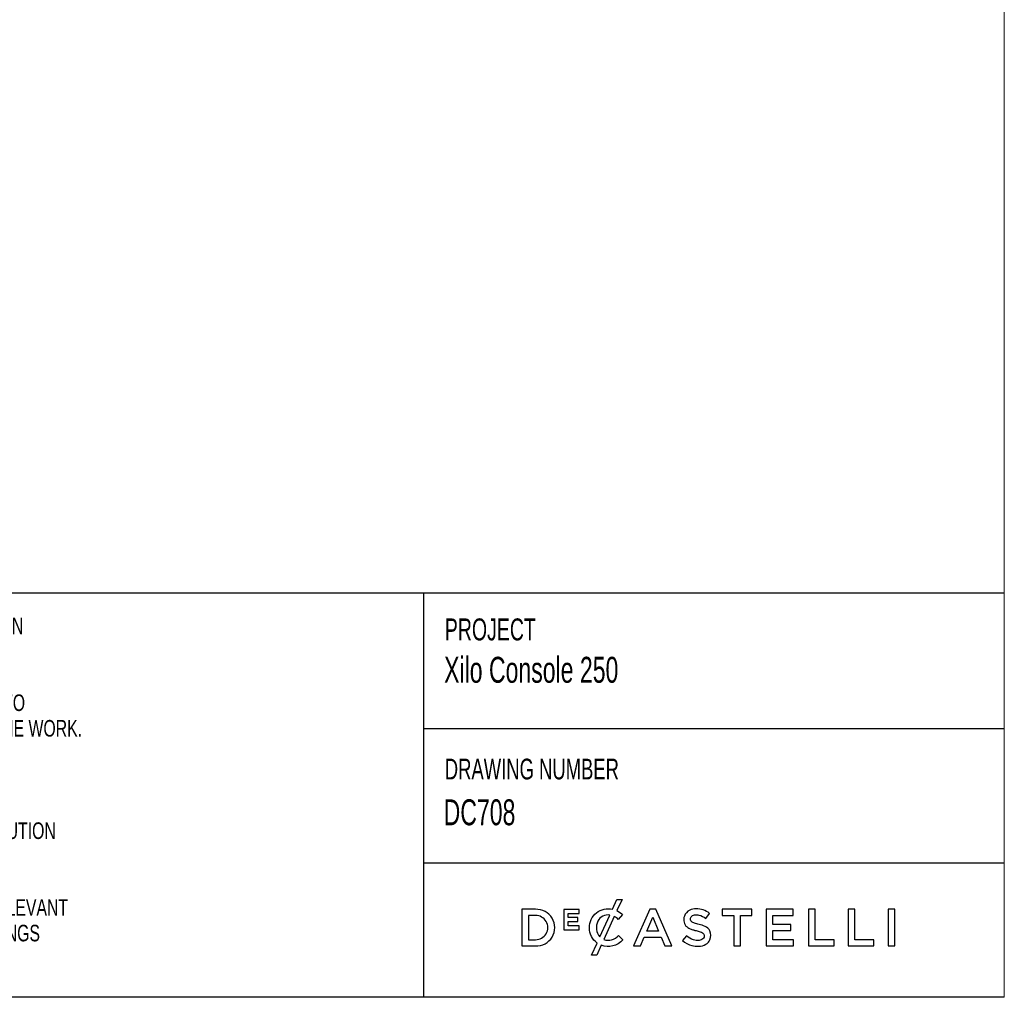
# Model space of a CAD drawing. Header units: millimetres. Extents: x 5 to 415, y 5 to 292.
# Tile 2 of 4: x 270 to 415, y 5 to 149. Entities that reach past the tile are written whole.
import ezdxf

# ---------------------------------------------------------------- set-up
doc = ezdxf.new("R2010")
doc.units = ezdxf.units.MM
doc.linetypes.add('SLD-Solido', pattern=[0])
for name, color, linetype in [('NOTE', 3, 'SLD-Solido'), ('SCHIZZI', 9, 'Continuous'), ('TABELLA', 7, 'Continuous')]:
    doc.layers.add(name, color=color, linetype=linetype)
doc.styles.add('SLDTEXTSTYLE0', font='TXT', dxfattribs={"width": 0.665})
doc.styles.add('SLDTEXTSTYLE1', font='TXT', dxfattribs={"width": 0.7125})

msp = doc.modelspace()

# ---------------------------------------------------------------- linework, layer by layer
at = {"layer": 'SCHIZZI', "color": 7, "true_color": 0xffffff}
for p, q in [((329.757, 64.376), (329.757, 5)), ((329.757, 44.474), (414.997, 44.474)), ((329.757, 24.747), (414.999, 24.747)), ((358.975, 17.155), (358.957, 17.172)), ((354.098, 15.209), (354.098, 15.219)), ((358.995, 13.412), (359.013, 13.431))]:
    msp.add_line(p, q, dxfattribs=at)
msp.add_lwpolyline([(415, 5), (183.055, 5), (183.055, 64.376), (414.996, 64.376)], dxfattribs=at)
for points in [[(355.227, 12.958, -0.2366566), (354.098, 15.209, -0.4912249), (357.501, 17.922), (358.146, 19.339), (358.889, 19.339), (358.151, 17.718, -0.086931), (358.975, 17.155), (358.341, 16.425, 0.0663381), (357.751, 16.864), (356.217, 13.497, 0.1655168), (357.367, 13.438, 0.1312269), (358.378, 14.074), (359.013, 13.431, -0.3118527), (355.828, 12.64), (355.17, 11.196), (354.424, 11.196)], [(344.178, 17.914), (344.178, 12.554), (346.183, 12.554, 1.0555946), (346.183, 17.914)], [(368.037, 16.91, 0.1311188), (367.996, 16.02, 0.1847876), (368.427, 15.324, 0.0813504), (369.034, 15.001, 0.0253736), (369.497, 14.855, -0.009562), (369.591, 14.829, 0.0143707), (369.766, 14.788, -0.0350168), (370.363, 14.62, -0.0561266), (370.69, 14.466, -0.1416688), (370.894, 14.252, -0.1598738), (370.927, 13.851, -0.1633528), (370.746, 13.561, -0.144581), (370.218, 13.357, -0.1006576), (369.367, 13.444, -0.1170031), (368.35, 14.047), (367.755, 13.34, 0.1231981), (369.154, 12.587, 0.0728853), (370.142, 12.485, 0.1248), (371.208, 12.785, 0.1648919), (371.797, 13.454, 0.1911522), (371.796, 14.75, 0.1722296), (371.077, 15.39, 0.058826), (370.191, 15.689, -0.0294775), (369.511, 15.885, -0.0881481), (369.115, 16.091, -0.1640119), (368.947, 16.36, -0.2055022), (369.028, 16.823, -0.1823737), (369.511, 17.098, -0.0938067), (370.169, 17.078, -0.1104678), (371.203, 16.57), (371.734, 17.318, 0.0810841), (370.779, 17.832, 0.0784937), (369.789, 17.981, 0.1100768), (368.825, 17.775, 0.2034911)], [(346.183, 13.457, 1.0217676), (346.183, 17.012), (345.163, 17.012), (345.163, 13.457)], [(357.105, 17.077, 0.3275059), (355.341, 16.166, 0.3064575), (355.648, 13.882)]]:
    msp.add_lwpolyline(points, format="xyb", close=True, dxfattribs=at)
for points in [[(352.39, 16.11), (352.39, 16.693), (350.988, 16.693), (350.988, 17.296), (352.581, 17.296), (352.581, 17.877), (350.338, 17.877), (350.338, 14.904), (352.602, 14.904), (352.602, 15.486), (350.988, 15.486), (350.988, 16.11)], [(362.954, 17.952), (360.596, 12.554), (361.609, 12.554), (362.155, 13.836), (364.629, 13.836), (365.168, 12.554), (366.211, 12.554), (363.86, 17.936), (363.853, 17.952)], [(375.288, 16.997), (375.288, 12.554), (376.281, 12.554), (376.281, 16.997), (377.965, 16.997), (377.965, 17.914), (373.605, 17.914), (373.605, 16.997)], [(383.68, 14.814), (383.68, 15.701), (381.02, 15.701), (381.02, 17.027), (384.022, 17.027), (384.022, 17.915), (380.033, 17.915), (380.033, 12.554), (384.06, 12.554), (384.06, 13.442), (381.02, 13.442), (381.02, 14.814)], [(386.25, 17.914), (386.25, 12.554), (390.026, 12.554), (390.026, 13.457), (387.236, 13.457), (387.236, 17.914)], [(392.08, 17.914), (392.08, 12.554), (395.856, 12.554), (395.856, 13.457), (393.066, 13.457), (393.066, 17.914)], [(397.963, 12.554), (398.948, 12.554), (398.948, 17.915), (397.963, 17.915)], [(363.389, 16.744), (364.266, 14.716), (362.519, 14.716)]]:
    msp.add_lwpolyline(points, close=True, dxfattribs=at)
at = {"layer": 'TABELLA', "color": 5, "linetype": 'Continuous', "lineweight": 18}
for p, q in [((415, 5), (414.98, 292)), ((5, 5), (415, 5))]:
    msp.add_line(p, q, dxfattribs=at)

# ---------------------------------------------------------------- texts
at = {"layer": 'NOTE', "color": 7, "true_color": 0xffffff, "attachment_point": 1}
for s, insert, char_height, style in [('1.0 THIS DRAWING IS  COPYRIGHT PROTECTED AND ANY REPRODUCTION', (186.724, 60.734), 2.43442, 'SLDTEXTSTYLE1'), ('PROJECT', (332.878, 60.61), 3.2205, 'SLDTEXTSTYLE0'), ('Xilo Console 250', (332.777, 54.978), 3.80379, 'SLDTEXTSTYLE0'), ('2.0 ANY DISCREPANCIES AND IRREGULARITIES SHOULD  BE BROUGHT TO ', (186.724, 49.462), 2.43442, 'SLDTEXTSTYLE1'), ('THE ATTENTION OF THE CONSULTANT PRIOR TO THE EXECUTION OF THE WORK.', (186.724, 45.705), 2.43442, 'SLDTEXTSTYLE1'), ('DRAWING NUMBER', (332.878, 40.026), 3.04303, 'SLDTEXTSTYLE0'), (' DC708', (331.767, 34.061), 3.8038, 'SLDTEXTSTYLE0'), ('4.0 ALL DIMENSIONS ARE TO BE VERIFIED ON-SITE PRIOR TO THE EXECUTION ', (186.724, 30.676), 2.43442, 'SLDTEXTSTYLE1'), ('5.0 THIS DRAWING SHOULD BE READ IN CONJUNCTION WITH OTHER RELEVANT ', (186.724, 19.404), 2.43442, 'SLDTEXTSTYLE1'), ('ARCHITECTURAL, STRUCTURAL, MECHANICAL AND ELECTRICAL DRAWINGS ', (186.724, 15.647), 2.43442, 'SLDTEXTSTYLE1')]:
    msp.add_mtext(s, dxfattribs=dict(at, insert=insert, char_height=char_height, style=style))

doc.saveas('drawing.dxf')
